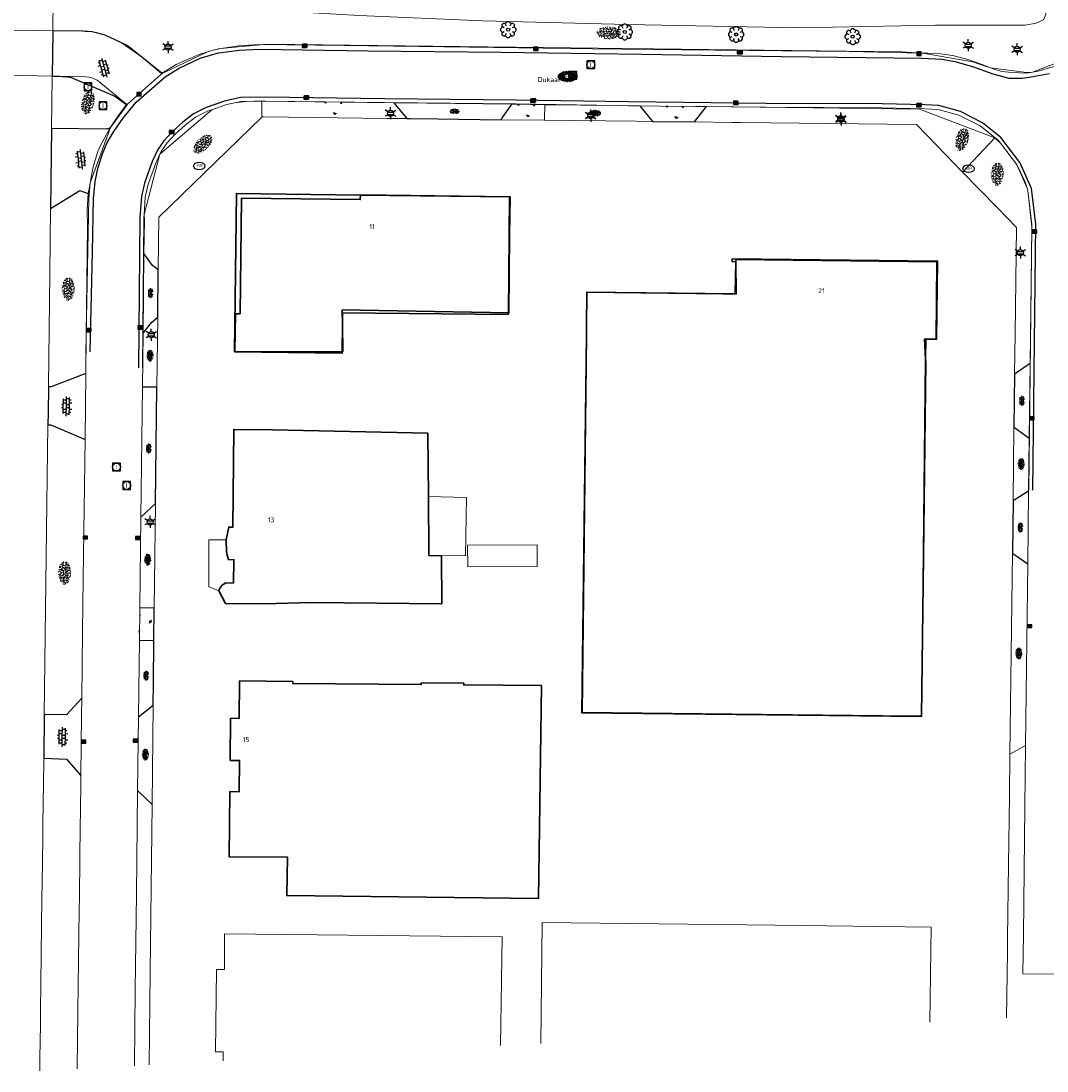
# Model space of a CAD drawing. Header units: metres. Extents: x 181682 to 183922, y 386244 to 387136.
# Tile 3 of 62: x 181913 to 182044, y 386250 to 386384. Entities that reach past the tile are written whole.
import ezdxf
from ezdxf.enums import TextEntityAlignment as Align

# ---------------------------------------------------------------- set-up
doc = ezdxf.new("R2010")
doc.units = ezdxf.units.M
for name, color, linetype, lineweight in [('B-WE-GR-BOOM-S', 251, 'Continuous', 25), ('B-WE-KL-ET_LS_OV_LICHTMAST-S', 251, 'Continuous', 25), ('B-WE-KL-WATER_BRANDLEIDING_PUT-S', 251, 'Continuous', 25), ('B-WE-OG-TOPOGRAFIE_BEBOUWING-G', 251, 'Continuous', 35), ('B-WE-OG-TOPOGRAFIE_BEBOUWING-GV', 251, 'Continuous', 35), ('B-WE-OG-TOPOGRAFIE_BEBOUWING_LUIFEL-GV', 251, 'Continuous', 18), ('B-WE-OG-TOPOGRAFIE_TERREIN_GROEN-GV', 251, 'Continuous', 18), ('B-WE-OG-TOPOGRAFIE_TERREIN_GROEN-SV', 251, 'Continuous', 25), ('B-WE-OG-TOPOGRAFIE_TERREIN_ONBEGROEID-GV', 251, 'Continuous', 18), ('B-WE-OG-TOPOGRAFIE_WATER-GV', 251, 'Continuous', 18), ('B-WE-OG-TOPOGRAFIE_WEG_BERM-GV', 251, 'Continuous', 18), ('B-WE-OG-TOPOGRAFIE_WEG_BERM-SV', 251, 'Continuous', 25), ('B-WE-OG-TOPOGRAFIE_WEG_INRIT-GV', 251, 'Continuous', 25), ('B-WE-OG-TOPOGRAFIE_WEG_INRIT-SV', 251, 'Continuous', 25), ('B-WE-OG-TOPOGRAFIE_WEG_RIJWEG-GV', 251, 'Continuous', 18), ('B-WE-OG-TOPOGRAFIE_WEG_RIJWEG-SV', 251, 'Continuous', 25), ('B-WE-OG-TOPOGRAFIE_WEG_VERHARD-G', 251, 'Continuous', 18), ('B-WE-RI-GWA_RIOOLPUT_INSPECTIEPUT-S', 251, 'Continuous', 25), ('B-WE-RI-HWA_KOLK-S', 251, 'Continuous', 25), ('B-WE-VH-GOOT-G', 251, 'Continuous', 25), ('Label_Nummeraanduidingreeks', 7, 'Continuous', 25), ('Straatnaam', 7, 'Continuous', 25)]:
    doc.layers.add(name, color=color, linetype=linetype, lineweight=lineweight)
doc.styles.add('NLCS-ISO', font='NLCS-ISO.ttf')
doc.styles.add('NLCS-ISO-M250-T18', font='NLCS-ISO.ttf', dxfattribs={"height": 0.45})

# ---------------------------------------------------------------- blocks, each defined once
blk = doc.blocks.new('B-SIE-WEG_LICHTMAST-SO')
at = {"ltscale": 0.1}
for p, q in [((-0.33, 0.19), (-0.67, 0.39)), ((0, 0.39), (0, 0.77)), ((0.33, 0.19), (0.67, 0.39)), ((-0.33, -0.19), (-0.67, -0.39)), ((0, -0.39), (0, -0.77)), ((0.33, -0.19), (0.67, -0.39))]:
    blk.add_line(p, q, dxfattribs=at)
at = {"flags": 128}
for points in [[(-0.35, 0.15), (0.35, 0.15)], [(-0.35, -0.15), (0.35, -0.15)]]:
    blk.add_lwpolyline(points, dxfattribs=at)
at = {"ltscale": 0.1}
blk.add_circle((0, 0), 0.386, dxfattribs=at)
at = {"style": 'NLCS-ISO'}
blk.add_attdef('TYPE', text='', height=0.549, dxfattribs=at).set_placement((0, 0.77), align=Align.BOTTOM_CENTER)
blk = doc.blocks.new('SIE-WEG_STRAATPOT_BRANDKRAAN-SO')
blk.add_ellipse((0, 0), major_axis=(-0.729, 0), ratio=0.685994)
at = {"style": 'NLCS-ISO'}
blk.add_text('BR', height=0.4, dxfattribs=at).set_placement((-0.3, -0.15))
blk = doc.blocks.new('B-SRI-KOLK_COMBINATIE-SO')
for p, q in [((-0.28125, 0), (0.28125, 0.375)), ((0.28125, 0), (-0.28125, 0.375))]:
    blk.add_line(p, q)
at = {"flags": 128}
blk.add_lwpolyline([(-0.28125, 0), (0.28125, 0), (0.28125, 0.375), (-0.28125, 0.375)], close=True, dxfattribs=at)
blk = doc.blocks.new('SRI-PUT_INSPECTIE-SO')
at = {"lineweight": -3, "flags": 128}
blk.add_lwpolyline([(-0.5, -0.49), (0.5, -0.49), (0.5, 0.51), (-0.5, 0.51)], close=True, dxfattribs=at)
at = {"lineweight": -3, "ltscale": 1.5}
blk.add_circle((0, 0.01), 0.5, dxfattribs=at)
at = {"ltscale": 0.1, "style": 'NLCS-ISO'}
blk.add_text('I', height=0.625, dxfattribs=at).set_placement((0, 0.01), align=Align.MIDDLE_CENTER)
blk = doc.blocks.new('SGR-BOOM_01')
at = {"layer": 'B-WE-GR-BOOM-S'}
for points in [[(-0.5, 0.25, 0), (-0.75, 0.38, 0), (-1, 0.12, 0), (-1, -0.12, 0), (-0.75, -0.38, 0), (-0.5, -0.25, 0)], [(-0.33, 0.8, 0), (-0.62, 0.8, 0), (-0.8, 0.62, 0), (-0.8, 0.33, 0)], [(0.25, 0.5, 0), (0.38, 0.75, 0), (0.12, 1, 0), (-0.12, 1, 0), (-0.38, 0.75, 0), (-0.25, 0.5, 0)], [(0.8, 0.33, 0), (0.8, 0.62, 0), (0.62, 0.8, 0), (0.33, 0.8, 0)], [(0.5, -0.25, 0), (0.75, -0.38, 0), (1, -0.12, 0), (1, 0.12, 0), (0.75, 0.38, 0), (0.5, 0.25, 0)], [(-0.8, -0.33, 0), (-0.8, -0.62, 0), (-0.62, -0.8, 0), (-0.33, -0.8, 0)], [(-0.25, -0.5, 0), (-0.38, -0.75, 0), (-0.12, -1, 0), (0.12, -1, 0), (0.38, -0.75, 0), (0.25, -0.5, 0)], [(0.33, -0.8, 0), (0.62, -0.8, 0), (0.8, -0.62, 0), (0.8, -0.33, 0)]]:
    blk.add_polyline3d(points, dxfattribs=at)
blk.add_circle((0, 0), 0.2, dxfattribs=at)
blk.add_circle((0, 0), 0.2, dxfattribs=at)
blk = doc.blocks.new('SVH-BSS_OPENGESTRAAT_KL-SO')
for p, q in [((-1.69, 0.09), (-1.59, 0.09)), ((-1.59, 0.09), (-0.02, 0.09)), ((-1.33, -0.44), (-1.33, 0.09)), ((-1.24, 0.61), (-0.02, 0.61)), ((-1.07, 0.09), (-1.07, 0.61)), ((-0.54, 0.09), (-0.54, 0.61)), ((-0.28, 0.61), (-0.28, 0.89)), ((-0.28, -0.44), (-0.28, 0.09)), ((-0.02, 0.61), (1.24, 0.61)), ((-0.02, 0.09), (1.56, 0.09)), ((0.24, 0.61), (0.24, 0.89)), ((0.24, -0.44), (0.24, 0.09)), ((0.51, 0.09), (0.51, 0.61)), ((1.03, 0.09), (1.03, 0.61)), ((1.29, -0.44), (1.29, 0.09)), ((1.56, 0.09), (1.69, 0.09)), ((-1.48, -0.44), (-0.02, -0.44)), ((-1.07, -0.7), (-1.07, -0.44)), ((-0.54, -0.85), (-0.54, -0.44)), ((-0.02, -0.44), (1.48, -0.44)), ((0.51, -0.86), (0.51, -0.44)), ((1.03, -0.71), (1.03, -0.44))]:
    blk.add_line(p, q)
blk = doc.blocks.new('SGR-GRAS_01-SO')
at = {"ltscale": 0.1}
for p, q in [((-1.96, -0.07), (-1.98, 0)), ((-1.93, 0.19), (-1.93, 0.24)), ((-1.89, 0.24), (-1.92, 0.25)), ((-1.67, 0.02), (-1.6, 0.04)), ((-1.6, 0.24), (-1.65, 0.29)), ((-1.53, 0.32), (-1.6, 0.35)), ((-1.45, 0.64), (-1.52, 0.66)), ((-1.52, 0.19), (-1.44, 0.19)), ((-1.47, 0.58), (-1.48, 0.65)), ((-1.43, 0.48), (-1.35, 0.5)), ((-1.36, 0.21), (-1.43, 0.23)), ((-1.42, 0.13), (-1.36, 0.17)), ((-1.38, 0.11), (-1.32, 0.16)), ((-1.37, 0.01), (-1.38, 0.08)), ((-1.33, 0.11), (-1.33, 0.19)), ((-1.3, 0.76), (-1.32, 0.77)), ((-1.28, 0.68), (-1.28, 0.76)), ((-1.17, 0.39), (-1.23, 0.43)), ((-1.17, 0.24), (-1.22, 0.29)), ((-1.15, 0.65), (-1.21, 0.7)), ((-1.11, 0.17), (-1.04, 0.19)), ((-1.03, 0.03), (-1.1, 0.07)), ((-0.94, 0.84), (-1, 0.88)), ((-0.97, 0.51), (-0.92, 0.57)), ((-0.89, 0.5), (-0.97, 0.52)), ((-0.94, 0.19), (-0.87, 0.19)), ((-0.92, 0.42), (-0.86, 0.46)), ((-0.89, 0.81), (-0.82, 0.81)), ((-0.87, 0.66), (-0.89, 0.73)), ((-0.8, 0.06), (-0.88, 0.08)), ((-0.87, 0.62), (-0.8, 0.64)), ((-0.8, 0.47), (-0.87, 0.51)), ((-0.75, 0.24), (-0.8, 0.29)), ((-0.77, 0.09), (-0.79, 0.16)), ((-0.73, 0.65), (-0.78, 0.7)), ((-0.74, 0.03), (-0.73, 0.11)), ((-0.67, 0.11), (-0.73, 0.14)), ((-0.69, 0.61), (-0.68, 0.68)), ((-0.58, 0.92), (-0.64, 0.96)), ((-0.56, 0.92), (-0.51, 0.97)), ((-0.56, 0.32), (-0.48, 0.34)), ((-0.44, 0.55), (-0.51, 0.59)), ((-0.43, 0.78), (-0.5, 0.8)), ((-0.42, 0.71), (-0.36, 0.74)), ((-0.34, 0.35), (-0.41, 0.37)), ((-0.32, 0.24), (-0.38, 0.29)), ((-0.31, 0.19), (-0.37, 0.22)), ((-0.37, 0.19), (-0.29, 0.19)), ((-0.31, 0.65), (-0.36, 0.7)), ((-0.32, 0.81), (-0.24, 0.81)), ((-0.32, 0.77), (-0.24, 0.79)), ((-0.28, 0.73), (-0.29, 0.81)), ((-0.21, 1), (-0.27, 1.03)), ((-0.24, 0.02), (-0.17, 0.04)), ((-0.18, 0.17), (-0.19, 0.24)), ((-0.08, 0.63), (-0.14, 0.67)), ((-0.14, -0.04), (-0.14, 0.03)), ((-0.09, 0.53), (-0.09, 0.6)), ((-0.08, 0.16), (-0.03, 0.21)), ((-0.07, 0.19), (0, 0.23)), ((0.06, 0.27), (-0.01, 0.3)), ((0, 0.47), (0.07, 0.49)), ((0.1, 0.24), (0.05, 0.29)), ((0.13, 0.64), (0.06, 0.66)), ((0.07, 0.99), (0.14, 1.03)), ((0.12, 0.65), (0.07, 0.7)), ((0.22, 0.2), (0.15, 0.22)), ((0.21, 0.19), (0.28, 0.19)), ((0.29, 0.71), (0.22, 0.75)), ((0.24, 0.92), (0.31, 0.94)), ((0.26, 0.81), (0.33, 0.81)), ((0.32, 0.81), (0.3, 0.89)), ((0.31, 0.17), (0.39, 0.19)), ((0.32, 0.57), (0.38, 0.62)), ((0.42, 0.34), (0.36, 0.38)), ((0.42, 0.25), (0.4, 0.32)), ((0.43, 0.48), (0.49, 0.51)), ((0.53, 0.24), (0.47, 0.29)), ((0.54, 0.65), (0.49, 0.7)), ((0.56, -0.02), (0.49, 0.02)), ((0.5, 0.45), (0.51, 0.53)), ((0.59, 0.93), (0.52, 0.94)), ((0.55, 0.62), (0.63, 0.64)), ((0.65, 0.79), (0.58, 0.83)), ((0.68, 0.49), (0.61, 0.51)), ((0.77, 0.05), (0.7, 0.07)), ((0.78, 0.42), (0.72, 0.46)), ((0.78, 0.19), (0.86, 0.19)), ((0.83, 0.81), (0.91, 0.81)), ((0.92, 0.06), (0.85, 0.09)), ((0.87, 0.31), (0.94, 0.33)), ((0.95, 0.24), (0.9, 0.29)), ((0.91, 0.89), (0.91, 0.92)), ((0.97, 0.65), (0.91, 0.7)), ((0.93, 0.76), (0.99, 0.8)), ((1.01, 0.87), (0.95, 0.91)), ((1.01, 0.33), (1, 0.4)), ((1.15, 0.78), (1.08, 0.8)), ((1.15, 0.5), (1.08, 0.54)), ((1.1, 0.38), (1.1, 0.45)), ((1.11, 0.77), (1.18, 0.79)), ((1.24, 0.34), (1.17, 0.36)), ((1.18, 0.01), (1.26, 0.03)), ((1.21, 0.21), (1.26, 0.26)), ((1.28, 0.14), (1.22, 0.17)), ((1.28, 0.25), (1.35, 0.29)), ((1.37, 0.24), (1.32, 0.29)), ((1.39, 0.65), (1.34, 0.7)), ((1.36, 0.19), (1.43, 0.19)), ((1.42, 0.46), (1.5, 0.48)), ((1.51, 0.58), (1.44, 0.62)), ((1.64, 0.21), (1.58, 0.25)), ((1.61, 0.41), (1.59, 0.48)), ((1.69, 0.3), (1.7, 0.37)), ((1.79, 0.19), (1.72, 0.21)), ((1.74, 0.16), (1.81, 0.18)), ((1.8, 0.24), (1.75, 0.29)), ((1.93, 0.19), (1.95, 0.19)), ((-1.92, -0.16), (-1.85, -0.12)), ((-1.82, -0.08), (-1.9, -0.06)), ((-1.76, -0.13), (-1.82, -0.09)), ((-1.78, -0.3), (-1.73, -0.25)), ((-1.62, -0.5), (-1.69, -0.46)), ((-1.63, -0.57), (-1.68, -0.52)), ((-1.61, -0.17), (-1.67, -0.11)), ((-1.57, -0.44), (-1.49, -0.44)), ((-1.54, -0.66), (-1.5, -0.64)), ((-1.4, -0.05), (-1.46, -0.01)), ((-1.38, -0.46), (-1.38, -0.39)), ((-1.35, -0.28), (-1.28, -0.26)), ((-1.27, -0.23), (-1.34, -0.21)), ((-1.26, -0.42), (-1.33, -0.38)), ((-1.27, -0.56), (-1.28, -0.48)), ((-1.21, -0.57), (-1.26, -0.52)), ((-1.18, -0.67), (-1.25, -0.65)), ((-1.19, -0.17), (-1.24, -0.11)), ((-1.13, -0.78), (-1.19, -0.75)), ((-1.06, -0.39), (-1, -0.35)), ((-1.04, -0.58), (-0.97, -0.57)), ((-0.99, -0.44), (-0.92, -0.44)), ((-0.9, -0.34), (-0.96, -0.3)), ((-0.9, -0.65), (-0.84, -0.6)), ((-0.84, -0.94), (-0.85, -0.93)), ((-0.78, -0.57), (-0.84, -0.52)), ((-0.76, -0.7), (-0.83, -0.67)), ((-0.76, -0.17), (-0.82, -0.11)), ((-0.8, -0.13), (-0.73, -0.11)), ((-0.71, -0.38), (-0.79, -0.36)), ((-0.79, -0.54), (-0.78, -0.46)), ((-0.72, -0.89), (-0.65, -0.87)), ((-0.71, -0.9), (-0.64, -0.86)), ((-0.62, -0.82), (-0.7, -0.8)), ((-0.67, -0.48), (-0.69, -0.4)), ((-0.53, -0.26), (-0.6, -0.22)), ((-0.58, -0.99), (-0.59, -0.97)), ((-0.57, -0.1), (-0.5, -0.06)), ((-0.49, -0.25), (-0.44, -0.19)), ((-0.48, -0.44), (-0.41, -0.42)), ((-0.4, -0.63), (-0.46, -0.59)), ((-0.38, -0.98), (-0.43, -0.93)), ((-0.42, -0.44), (-0.34, -0.44)), ((-0.36, -0.57), (-0.41, -0.52)), ((-0.34, -0.17), (-0.39, -0.11)), ((-0.26, -0.99), (-0.33, -0.95)), ((-0.25, -0.09), (-0.32, -0.07)), ((-0.17, -0.18), (-0.24, -0.14)), ((-0.16, -0.53), (-0.23, -0.51)), ((-0.21, -0.61), (-0.15, -0.58)), ((-0.19, -0.62), (-0.19, -0.54)), ((-0.17, -0.74), (-0.1, -0.72)), ((-0.07, -0.97), (-0.14, -0.95)), ((-0.04, -0.55), (-0.1, -0.51)), ((-0.08, -0.4), (-0.09, -0.32)), ((-0.01, -1.01), (0.04, -0.95)), ((0.05, -0.98), (0, -0.93)), ((0.07, -0.57), (0.01, -0.52)), ((0.02, -0.96), (0.01, -0.89)), ((0.08, -0.17), (0.03, -0.11)), ((0.1, -0.91), (0.03, -0.88)), ((0.07, -0.29), (0.14, -0.27)), ((0.19, -0.1), (0.13, -0.06)), ((0.16, -0.44), (0.23, -0.44)), ((0.17, -1.04), (0.22, -1.02)), ((0.31, -0.24), (0.24, -0.22)), ((0.33, -0.47), (0.26, -0.43)), ((0.29, -0.33), (0.35, -0.29)), ((0.4, -0.68), (0.32, -0.66)), ((0.39, -0.6), (0.45, -0.55)), ((0.39, -0.59), (0.46, -0.57)), ((0.4, -0.69), (0.41, -0.62)), ((0.46, -0.83), (0.4, -0.8)), ((0.47, -0.98), (0.42, -0.93)), ((0.49, -0.57), (0.44, -0.52)), ((0.45, -0.12), (0.46, -0.05)), ((0.51, -0.17), (0.45, -0.11)), ((0.52, -0.32), (0.5, -0.24)), ((0.62, -0.88), (0.6, -0.81)), ((0.63, -0.14), (0.7, -0.12)), ((0.69, -0.39), (0.62, -0.35)), ((0.64, -0.84), (0.71, -0.81)), ((0.7, -0.89), (0.77, -0.88)), ((0.73, -0.44), (0.81, -0.44)), ((0.82, -0.76), (0.76, -0.72)), ((0.78, -0.04), (0.85, 0)), ((0.86, -0.39), (0.79, -0.37)), ((0.8, -0.19), (0.85, -0.14)), ((0.86, -0.94), (0.84, -0.93)), ((0.91, -0.57), (0.86, -0.52)), ((0.93, -0.17), (0.88, -0.11)), ((0.95, -0.83), (0.88, -0.81)), ((0.94, -0.44), (1.01, -0.42)), ((1.05, -0.31), (0.99, -0.27)), ((1, -0.77), (1, -0.7)), ((1.05, -0.2), (1.05, -0.12)), ((1.11, -0.24), (1.1, -0.16)), ((1.19, -0.68), (1.12, -0.64)), ((1.14, -0.56), (1.21, -0.52)), ((1.21, -0.8), (1.2, -0.73)), ((1.33, -0.1), (1.26, -0.08)), ((1.26, -0.75), (1.33, -0.73)), ((1.34, -0.57), (1.29, -0.52)), ((1.36, -0.17), (1.3, -0.11)), ((1.31, -0.44), (1.38, -0.44)), ((1.42, -0.23), (1.35, -0.19)), ((1.42, -0.54), (1.35, -0.52)), ((1.55, -0.6), (1.49, -0.56)), ((1.5, -0.29), (1.57, -0.27)), ((1.64, -0.27), (1.65, -0.2)), ((1.64, -0.27), (1.7, -0.23)), ((1.68, -0.55), (1.74, -0.5)), ((1.71, -0.16), (1.69, -0.09)), ((1.78, -0.15), (1.71, -0.11)), ((1.71, -0.52), (1.71, -0.52)), ((1.78, -0.17), (1.73, -0.11)), ((1.88, -0.25), (1.81, -0.23))]:
    blk.add_line(p, q, dxfattribs=at)
at = {"ltscale": 0.1, "style": 'NLCS-ISO'}
blk.add_attdef('TYPE', text='', height=0.5, dxfattribs=at).set_placement((3.47, -0.02), align=Align.MIDDLE_CENTER)
blk = doc.blocks.new('SVH-HALFVERHARDING_01-SO')
at = {"ltscale": 0.1}
for p, q in [((-2.49, 2.67), (-2.65, 2.56)), ((-2.64, 2.56), (-2.04, 2.36)), ((-2.05, 2.36), (-2.31, 2.71)), ((2.92, 2.55), (2.85, 2.36)), ((2.85, 2.36), (3.35, 2.36)), ((3.35, 2.36), (3.27, 2.43)), ((0.45, -0.84), (1.45, -1.24)), ((1.05, -1.54), (0.45, -0.84)), ((1.45, -1.24), (1.05, -1.54))]:
    blk.add_line(p, q, dxfattribs=at)
at = {"style": 'NLCS-ISO', "flags": 1}
blk.add_attdef('FUNCTIE', text='', height=1.8, dxfattribs=at).set_placement((0.12, -3.58), align=Align.MIDDLE_CENTER)
blk = doc.blocks.new('SVH-GESLOTEN-SO')
at = {"linetype": 'Continuous', "lineweight": 0}
for p, q in [((-1.68, -0.04), (-0.19, 0.87)), ((-1.66, 0.12), (0.02, -0.91)), ((-1.63, -0.24), (0.18, 0.87)), ((-1.62, 0.22), (-0.67, 0.81)), ((-1.58, 0.3), (0.36, -0.89)), ((-1.52, -0.4), (-0.45, 0.26)), ((-1.45, 0.44), (-0.45, -0.17)), ((-1.37, -0.53), (-0.45, 0.03)), ((-1.28, 0.57), (-0.45, 0.06)), ((-1.08, 0.67), (-0.45, 0.29)), ((-0.84, 0.76), (-0.1, 0.3)), ((-0.58, 0.82), (0.27, 0.3)), ((-0.44, -0.88), (1.54, 0.34)), ((-0.37, 0.3), (0.5, 0.84)), ((-0.28, 0.87), (1.6, -0.28)), ((-0.12, -0.9), (1.64, 0.17)), ((0, 0.3), (0.77, 0.78)), ((0.08, 0.88), (1.67, -0.1)), ((0.37, 0.3), (1.01, 0.69)), ((0.37, 0.08), (1.22, 0.6)), ((0.37, -0.15), (1.4, 0.48)), ((0.37, 0.24), (1.48, -0.43)), ((0.37, 0.02), (1.32, -0.57)), ((0.52, 0.83), (1.65, 0.14)), ((-1.67, -0.1), (-0.39, -0.88)), ((-1.45, -0.46), (-1.04, -0.72)), ((-1.18, -0.65), (-0.45, -0.2)), ((-0.97, -0.74), (-0.24, -0.3)), ((-0.72, -0.82), (0.13, -0.3)), ((-0.23, -0.3), (0.65, -0.84)), ((0.14, -0.3), (0.91, -0.77)), ((0.27, -0.9), (1.68, -0.04)), ((0.37, -0.21), (1.13, -0.68)), ((0.8, -0.8), (1.57, -0.33))]:
    blk.add_line(p, q, dxfattribs=at)
at = {"linetype": 'Continuous', "lineweight": 0, "style": 'NLCS-ISO'}
blk.add_text('R', height=0.54, dxfattribs=at).set_placement((0, 0), align=Align.MIDDLE_CENTER)

msp = doc.modelspace()

# ---------------------------------------------------------------- linework, layer by layer
at = {"layer": 'B-WE-OG-TOPOGRAFIE_BEBOUWING-G'}
for points in [[(181953.846, 386345.471, 30.46), (181953.829, 386341.933, 30.481), (181953.828, 386341.745, 30.482), (181940.017, 386341.908, 30.5), (181940.247, 386362.216, 30.509), (181956.161, 386362.02, 30.49), (181975.315, 386361.785, 30.467), (181975.157, 386346.909, 30.497), (181975.155, 386346.699, 30.497), (181953.853, 386346.907, 30.452), (181953.846, 386345.471, 30.46)], [(182004.204, 386349.329, 33.018), (182002.695, 386349.326, 29.98), (181985.245, 386349.547, 30.171), (181985.24, 386349.547, 30.171), (181985.187, 386345.078, 30.176), (181985.174, 386344.039, 30.177), (181984.594, 386295.545, 30.231), (182028.193, 386295.068, 30.168), (182028.194, 386295.122, 30.168), (182028.399, 386312.129, 30.158), (182028.744, 386340.612, 30.141), (182028.725, 386340.941, 30.482), (182028.58, 386343.509, 33.139), (182028.754, 386343.508, 33.14), (182030.09, 386343.502, 33.145), (182030.09, 386343.54, 33.144), (182030.179, 386353.447, 32.927), (182004.365, 386353.74, 33.01), (182004.36, 386353.429, 33.022), (182004.288, 386349.329, 33.187), (182004.204, 386349.329, 33.018)]]:
    msp.add_polyline3d(points, dxfattribs=at)
at = {"layer": 'B-WE-OG-TOPOGRAFIE_BEBOUWING-GV'}
msp.add_line((181966.579, 386315.708), (181964.933, 386315.761), dxfattribs=at)
for points in [[(181975.201, 386346.908, 0), (181975.31, 386356.817, 0), (181975.371, 386361.817, 0), (181956.161, 386362.051, 0), (181956.161, 386362.02, 0), (181956.154, 386361.44, 0), (181940.888, 386361.626, 0), (181940.707, 386346.79, 0), (181940.112, 386346.797, 0), (181940.053, 386341.96, 0), (181945.053, 386341.899, 0), (181953.829, 386341.933, 0), (181953.889, 386341.933, 0), (181953.846, 386345.471, 0), (181953.824, 386347.287, 0), (181975.157, 386346.909, 0), (181975.201, 386346.908, 0)], [(182004.359, 386353.465, 0), (182004.36, 386353.429, 0), (182004.423, 386349.326, 0), (182004.204, 386349.329, 0), (181985.245, 386349.575, 0), (181985.245, 386349.547, 0), (181985.187, 386345.078, 0), (181985.18, 386344.575, 0), (181985.174, 386344.039, 0), (181984.642, 386295.609, 0), (182023.207, 386295.179, 0), (182028.194, 386295.122, 0), (182028.207, 386295.122, 0), (182028.399, 386312.129, 0), (182028.725, 386340.941, 0), (182028.754, 386343.508, 0), (182028.755, 386343.56, 0), (182030.09, 386343.54, 0), (182030.145, 386343.539, 0), (182030.267, 386353.542, 0), (182003.892, 386353.82, 0), (182003.886, 386353.5, 0), (182004.359, 386353.465, 0)], [(181964.933, 386315.761, 0), (181964.935, 386316.092, 0), (181964.887, 386323.313, 0), (181964.833, 386331.455, 0), (181944.895, 386331.893, 0), (181939.896, 386331.938, 0), (181939.784, 386319.371, 0), (181939.26, 386319.401, 0), (181938.918, 386317.757, 0), (181938.983, 386316.228, 0), (181938.987, 386316.204, 0), (181939.069, 386315.794, 0), (181939.073, 386315.777, 0), (181939.231, 386315.219, 0)], [(181938.881, 386312.26, 0), (181938.402, 386311.942, 0), (181938.398, 386311.938, 0), (181938.188, 386311.668, 0), (181938.184, 386311.66, 0), (181938.086, 386311.462, 0), (181938.081, 386311.452, 0), (181938.006, 386311.193, 0), (181938.837, 386309.603, 0), (181943.837, 386309.556, 0), (181949.897, 386309.731, 0), (181966.597, 386309.524, 0), (181966.579, 386315.708, 0)], [(181939.231, 386315.219, 0), (181939.93, 386315.198, 0), (181939.872, 386312.199, 0), (181938.881, 386312.26, 0)], [(181979.411, 386299.044, 0), (181969.427, 386299.135, 0), (181969.429, 386299.345, 0), (181963.984, 386299.392, 0), (181963.983, 386299.182, 0), (181947.5, 386299.322, 0), (181947.502, 386299.565, 0), (181940.66, 386299.655, 0), (181940.616, 386294.839, 0), (181939.504, 386294.843, 0), (181939.461, 386289.442, 0), (181940.621, 386289.433, 0), (181940.589, 386285.415, 0), (181939.416, 386285.446, 0), (181939.332, 386277.079, 0), (181946.801, 386277.025, 0), (181946.702, 386272.077, 0), (181979.017, 386271.688, 0), (181979.411, 386299.044, 0)]]:
    msp.add_polyline3d(points, dxfattribs=at)
at = {"layer": 'B-WE-OG-TOPOGRAFIE_BEBOUWING_LUIFEL-GV'}
for points in [[(181966.579, 386315.708, 0), (181969.646, 386315.728, 0), (181969.787, 386323.181, 0), (181964.888, 386323.313, 0), (181964.887, 386323.313, 0), (181964.885, 386323.313, 0), (181964.933, 386315.83, 0), (181964.933, 386315.761, 0)], [(181939.231, 386315.219, 0), (181939.073, 386315.777, 0), (181939.071, 386315.784, 0), (181939.069, 386315.794, 0), (181938.987, 386316.204, 0), (181938.985, 386316.216, 0), (181938.983, 386316.228, 0), (181938.929, 386316.653, 0), (181938.9, 386317.239, 0), (181938.913, 386317.679, 0), (181938.921, 386317.757, 0), (181938.92, 386317.757, 0), (181938.918, 386317.757, 0), (181936.701, 386317.753, 0), (181936.722, 386311.723, 0), (181936.74, 386311.716, 0), (181937.993, 386311.199, 0), (181938.006, 386311.193, 0), (181938.009, 386311.192, 0), (181938.009, 386311.194, 0), (181938.01, 386311.201, 0), (181938.015, 386311.234, 0), (181938.081, 386311.452, 0), (181938.083, 386311.457, 0), (181938.086, 386311.462, 0), (181938.184, 386311.66, 0), (181938.186, 386311.665, 0), (181938.188, 386311.668, 0), (181938.398, 386311.938, 0), (181938.4, 386311.94, 0), (181938.402, 386311.942, 0), (181938.673, 386312.155, 0), (181938.881, 386312.26, 0)], [(181978.858, 386314.347, 0), (181978.845, 386317.124, 0), (181969.932, 386317.08, 0), (181969.946, 386314.304, 0), (181978.858, 386314.347, 0)]]:
    msp.add_polyline3d(points, dxfattribs=at)
at = {"layer": 'B-WE-OG-TOPOGRAFIE_TERREIN_GROEN-GV'}
for p, q in [((181916.68, 386383.125), (181916.735, 386387.561, 23.995)), ((182033.478, 386364.974), (182037.619, 386369.36)), ((181930.138, 386346.35), (181930.034, 386337.355)), ((181915.579, 386295.335), (181916.045, 386332.534)), ((182039.951, 386322.868), (182040.067, 386332.199)), ((181929.862, 386322.416), (181929.706, 386308.982)), ((182039.546, 386290.25), (182039.866, 386315.996)), ((181929.562, 386296.541), (181929.415, 386283.787)), ((182039.546, 386290.25), (182041.567, 386291.367)), ((181927.568, 386285.593), (181929.415, 386283.787))]:
    msp.add_line(p, q, dxfattribs=at)
for points in [[(181916.523, 386370.584, 0), (181916.605, 386377.195, 0), (181916.607, 386377.286, 0)], [(181943.506, 386372.061, 0), (181943.448, 386372.004, 0), (181930.287, 386359.191, 0), (181930.209, 386352.426, 0)], [(181993.661, 386371.472, 0), (181991.564, 386371.497, 0), (181979.813, 386371.635, 0)], [(182033.478, 386364.974, 0), (182030.169, 386368.371, 0), (182027.535, 386371.074, 0), (182004.947, 386371.339, 0), (182003.903, 386371.352, 0), (181999.056, 386371.409, 0)], [(182040.158, 386339.044, 0), (182040.244, 386344.204, 0), (182040.217, 386344.204, 0), (182040.387, 386357.883, 0), (182037.917, 386360.418, 0), (182033.478, 386364.974, 0)], [(181916.107, 386337.416, 0), (181916.108, 386337.495, 0), (181916.29, 386352.015, 0), (181916.394, 386360.313, 0)]]:
    msp.add_polyline3d(points, dxfattribs=at)
at = {"layer": 'B-WE-OG-TOPOGRAFIE_TERREIN_ONBEGROEID-GV'}
for points in [[(181915.005, 386249.561, 0), (181915.026, 386251.259, 0), (181915.079, 386255.487, 0), (181915.1, 386257.185, 0), (181915.284, 386271.794, 0), (181915.308, 386273.741, 0), (181915.38, 386279.446, 0), (181915.402, 386281.177, 0), (181915.503, 386289.27, 0), (181915.506, 386289.519, 0), (181915.507, 386289.609, 0), (181915.509, 386289.733, 0)], [(182039.124, 386256.391, 0), (182039.229, 386264.801, 0), (182039.252, 386266.677, 0), (182039.37, 386276.096, 0), (182039.479, 386284.898, 0), (182039.546, 386290.25, 0)], [(181929.415, 386283.787, 0), (181929.166, 386262.231, 0), (181929.028, 386250.333, 0)], [(181979.33, 386253.101, 0), (181979.488, 386268.633, 0), (182009.349, 386268.267, 0), (182029.431, 386268.021, 0), (182029.28, 386255.849, 0)], [(181938.542, 386250.856, 0), (181938.556, 386252.031, 0), (181937.569, 386252.039, 0), (181937.687, 386262.597, 0), (181938.7, 386262.598, 0), (181938.721, 386267.167, 0), (181974.353, 386266.774, 0), (181974.169, 386252.817, 0)]]:
    msp.add_polyline3d(points, dxfattribs=at)
at = {"layer": 'B-WE-OG-TOPOGRAFIE_WATER-GV'}
msp.add_polyline3d([(181916.741, 386388.062, 23.996), (181921.047, 386387.663, 23.996), (181933.951, 386386.687, 24.041), (181944.094, 386385.749, 24.062), (181956.013, 386385.092, 24.038), (181971.872, 386384.395, 24.002), (181990.509, 386383.907, 24.002), (182012.355, 386383.5, 23.999), (182029.988, 386383.85, 24.054), (182036.34, 386383.843, 24.174), (182041.506, 386383.844, 24.315), (182042.914, 386384.109, 24.399), (182043.848, 386384.524, 24.274), (182044.153, 386385.245, 24.365), (182044.081, 386385.726, 24.389)], dxfattribs=at)
at = {"layer": 'B-WE-OG-TOPOGRAFIE_WEG_BERM-GV'}
for p, q in [((181943.509, 386374.078), (181943.506, 386372.061)), ((181974.23, 386371.7), (181979.813, 386371.635))]:
    msp.add_line(p, q, dxfattribs=at)
for points in [[(181979.813, 386371.635, 0), (181979.815, 386371.744, 0), (181979.85, 386373.632, 0)], [(181943.506, 386372.061, 0), (181943.755, 386372.058, 0), (181959.618, 386371.872, 0), (181962.146, 386371.842, 0)]]:
    msp.add_polyline3d(points, dxfattribs=at)
at = {"layer": 'B-WE-OG-TOPOGRAFIE_WEG_INRIT-GV'}
for p, q in [((181999.056, 386371.409), (182000.614, 386373.378)), ((181916.523, 386370.584), (181916.394, 386360.313)), ((181993.661, 386371.472), (181999.056, 386371.409)), ((181930.138, 386346.35), (181930.209, 386352.426)), ((182042.148, 386340.422), (182040.158, 386339.044)), ((181930.034, 386337.355), (181928.178, 386337.372)), ((181929.862, 386322.416), (181930.034, 386337.355)), ((181927.981, 386320.67), (181929.862, 386322.416)), ((182039.951, 386322.868), (182039.866, 386315.996)), ((181929.706, 386308.982), (181927.844, 386309.008)), ((181929.658, 386304.79), (181929.706, 386308.982)), ((181929.658, 386304.79), (181927.795, 386304.832)), ((181927.679, 386295.038), (181929.562, 386296.541)), ((181915.579, 386295.335), (181915.509, 386289.733))]:
    msp.add_line(p, q, dxfattribs=at)
for points in [[(181916.68, 386383.125, 0), (181916.68, 386383.107, 0), (181916.678, 386382.98, 0), (181916.607, 386377.307, 0), (181916.607, 386377.286, 0)], [(181930.722, 386377.618, 0), (181930.667, 386377.662, 0), (181928.301, 386379.57, 0), (181927.704, 386380.052, 0), (181927.228, 386380.436, 0), (181926.623, 386380.924, 0), (181926.044, 386381.316, 0), (181923.4, 386382.554, 0), (181921.708, 386382.965, 0), (181921.143, 386383.044, 0), (181920.844, 386383.049, 0), (181920.55, 386383.055, 0), (181916.68, 386383.125, 0)], [(181916.607, 386377.286, 0), (181917.196, 386377.295, 0), (181917.477, 386377.289, 0), (181918.961, 386377.154, 0), (181924.647, 386374.725, 0), (181926.126, 386373.669, 0), (181926.21, 386373.609, 0)], [(181960.467, 386373.87, 0), (181962.146, 386371.842, 0)], [(181974.23, 386371.7, 0), (181974.303, 386371.858, 0), (181975.625, 386373.684, 0)], [(181992.049, 386373.483, 0), (181992.052, 386373.479, 0), (181993.661, 386371.472, 0)], [(181962.146, 386371.842, 0), (181962.557, 386371.837, 0), (181966.09, 386371.796, 0), (181974.23, 386371.7, 0)], [(181924.089, 386370.69, 0), (181924.047, 386370.67, 0), (181923.841, 386370.574, 0), (181923.576, 386370.505, 0), (181916.523, 386370.584, 0)], [(181916.394, 386360.313, 0), (181920.144, 386362.631, 0), (181921.233, 386362.219, 0)], [(181930.209, 386352.426, 0), (181929.477, 386352.97, 0), (181928.38, 386354.544, 0)], [(181928.26, 386344.286, 0), (181929.327, 386345.686, 0), (181930.138, 386346.35, 0)], [(181920.914, 386339.12, 0), (181916.463, 386337.418, 0), (181916.107, 386337.416, 0)], [(182040.158, 386339.044, 0), (182040.153, 386339.043, 0), (182040.067, 386332.199, 0)], [(181916.107, 386337.416, 0), (181916.065, 386334.068, 0), (181916.045, 386332.534, 0)], [(181916.045, 386332.534, 0), (181916.055, 386332.534, 0), (181916.401, 386332.53, 0), (181920.809, 386330.636, 0)], [(182040.067, 386332.199, 0), (182040.127, 386332.196, 0), (182042.035, 386330.833, 0)], [(182041.954, 386323.992, 0), (182040.115, 386322.864, 0), (182039.951, 386322.868, 0)], [(182039.866, 386315.996, 0), (182039.943, 386315.999, 0), (182041.843, 386314.661, 0)], [(181929.562, 386296.541, 0), (181929.595, 386299.354, 0), (181929.658, 386304.79, 0)], [(181920.399, 386297.448, 0), (181918.451, 386295.271, 0), (181915.707, 386295.333, 0), (181915.579, 386295.335, 0)], [(181915.509, 386289.733, 0), (181915.512, 386289.733, 0), (181918.446, 386289.607, 0), (181920.276, 386287.498, 0)]]:
    msp.add_polyline3d(points, dxfattribs=at)
at = {"layer": 'B-WE-OG-TOPOGRAFIE_WEG_RIJWEG-GV'}
for p, q in [((181943.509, 386374.078), (181960.467, 386373.87)), ((181928.26, 386344.286), (181928.38, 386354.544)), ((181928.178, 386337.372), (181928.26, 386344.286)), ((182042.035, 386330.833), (182042.148, 386340.422)), ((181920.914, 386339.12), (181920.809, 386330.636)), ((181927.981, 386320.67), (181928.178, 386337.372)), ((182042.035, 386330.833), (182041.954, 386323.992)), ((182041.843, 386314.661), (182041.954, 386323.992)), ((181927.844, 386309.008), (181927.981, 386320.67)), ((182041.843, 386314.661), (182041.567, 386291.367)), ((181927.795, 386304.832), (181927.844, 386309.008)), ((181927.568, 386285.593), (181927.679, 386295.038))]:
    msp.add_line(p, q, dxfattribs=at)
for points in [[(182169.151, 386383.017, 0), (182167.223, 386383.734, 0), (182165.848, 386384.129, 0), (182164.306, 386384.464, 0), (182161.846, 386384.774, 0), (182161.497, 386384.796, 0), (182064.469, 386385.693, 0), (182063.533, 386385.65, 0), (182061.934, 386385.491, 0), (182052.181, 386381.919, 0), (182050.692, 386380.965, 0), (182042.468, 386377.802, 0), (182041.724, 386377.764, 0)], [(182041.724, 386377.764, 0), (182037.073, 386378.359, 0), (182036.495, 386378.538, 0), (182034.769, 386379.151, 0), (182028.378, 386380.238, 0), (182028.197, 386380.249, 0), (182025.665, 386380.4, 0), (181944.179, 386381.395, 0), (181938.258, 386380.864, 0), (181937.254, 386380.613, 0), (181936.527, 386380.399, 0), (181930.722, 386377.618, 0)], [(181930.722, 386377.618, 0), (181930.498, 386377.465, 0), (181926.269, 386373.677, 0), (181926.21, 386373.609, 0)], [(181926.21, 386373.609, 0), (181924.089, 386370.69, 0)], [(181928.38, 386354.544, 0), (181928.43, 386358.747, 0), (181928.387, 386359.514, 0), (181930.434, 386367.273, 0), (181937.07, 386372.99, 0), (181938.756, 386373.574, 0), (181938.978, 386373.634, 0), (181940.058, 386373.87, 0), (181941.508, 386374.051, 0), (181942.532, 386374.089, 0), (181942.758, 386374.087, 0), (181943.267, 386374.081, 0), (181943.509, 386374.078, 0)], [(181960.467, 386373.87, 0), (181961.002, 386373.863, 0), (181975.625, 386373.684, 0)], [(181975.625, 386373.684, 0), (181976.106, 386373.678, 0), (181979.85, 386373.632, 0)], [(181979.85, 386373.632, 0), (181989.027, 386373.52, 0), (181992.049, 386373.483, 0)], [(181992.049, 386373.483, 0), (181994.636, 386373.451, 0), (182000.614, 386373.378, 0)], [(182000.614, 386373.378, 0), (182027.956, 386373.043, 0), (182037.619, 386369.36, 0)], [(181924.089, 386370.69, 0), (181921.492, 386363.578, 0), (181921.384, 386363.056, 0), (181921.233, 386362.219, 0)], [(182037.619, 386369.36, 0), (182038.321, 386368.684, 0), (182040.378, 386365.996, 0), (182040.42, 386365.924, 0), (182040.598, 386365.611, 0)], [(182040.598, 386365.611, 0), (182041.489, 386363.666, 0), (182041.744, 386362.915, 0), (182041.837, 386362.602, 0), (182042.369, 386357.949, 0), (182042.353, 386357.684, 0), (182042.148, 386340.422, 0)], [(181921.233, 386362.219, 0), (181921.095, 386360.079, 0), (181921.147, 386357.936, 0), (181920.975, 386344.015, 0), (181920.914, 386339.12, 0)], [(181920.809, 386330.636, 0), (181920.589, 386312.837, 0), (181920.504, 386305.939, 0), (181920.399, 386297.448, 0)], [(181927.795, 386304.832, 0), (181927.72, 386298.479, 0), (181927.679, 386295.038, 0)], [(181920.399, 386297.448, 0), (181920.371, 386295.228, 0), (181920.276, 386287.498, 0)], [(182041.567, 386291.367, 0), (182041.473, 386283.48, 0), (182041.279, 386267.084, 0), (182041.219, 386262.048, 0), (182048.399, 386261.997, 0)], [(181920.276, 386287.498, 0), (181920.273, 386287.276, 0), (181920.213, 386282.424, 0), (181920.201, 386281.454, 0), (181920.198, 386281.242, 0), (181920.086, 386272.09, 0), (181920.083, 386271.864, 0), (181920.063, 386270.25, 0), (181919.902, 386257.24, 0), (181919.81, 386249.825, 0)], [(181927.152, 386250.229, 0), (181927.267, 386259.986, 0), (181927.411, 386272.27, 0), (181927.568, 386285.593, 0)]]:
    msp.add_polyline3d(points, dxfattribs=at)
at = {"layer": 'B-WE-OG-TOPOGRAFIE_WEG_VERHARD-G'}
for points in [[(181892.096, 386383.339, 24.295), (181914.102, 386383.142, 24.22), (181916.68, 386383.107, 24.196), (181920.55, 386383.055, 24.16), (181920.828, 386383.051, 24.157), (181920.844, 386383.049, 24.157), (181921.708, 386382.965, 24.152), (181922.27, 386382.91, 24.148), (181923.224, 386382.637, 24.166), (181923.4, 386382.554, 24.166), (181925.49, 386381.574, 24.172), (181927.704, 386380.052, 24.166), (181927.822, 386379.971, 24.166), (181928.301, 386379.57, 24.164), (181930.619, 386377.633, 24.157), (181930.667, 386377.662, 24.157), (181932.523, 386378.796, 24.151), (181935.482, 386380.092, 24.133), (181936.527, 386380.399, 24.139), (181937.254, 386380.613, 24.144), (181937.961, 386380.82, 24.148), (181938.258, 386380.864, 24.15), (181940.573, 386381.208, 24.169), (181943.107, 386381.341, 24.157), (181954.027, 386381.212, 24.077), (181973.31, 386380.981, 24.1), (181985.922, 386380.793, 24.133), (181997.409, 386380.685, 24.145), (182018.893, 386380.442, 24.112), (182028.197, 386380.249, 24.093), (182028.958, 386380.233, 24.091), (182030.637, 386380.174, 24.115), (182032.159, 386379.93, 24.13), (182034.024, 386379.468, 24.145), (182035.876, 386378.816, 24.124), (182037.073, 386378.359, 24.115), (182037.471, 386378.207, 24.112), (182038.556, 386377.891, 24.1), (182039.798, 386377.745, 24.094), (182041.761, 386377.691, 24.091), (182041.764, 386377.692, 24.091), (182042.468, 386377.802, 24.125), (182043.193, 386377.916, 24.159)], [(182043.193, 386377.916, 24.159), (182046.801, 386378.988, 24.141)], [(181920.929, 386341.632, 24.187), (181920.975, 386344.015, 24.187), (181921.311, 386361.588, 24.184), (181921.492, 386363.578, 24.208), (181921.514, 386363.824, 24.211), (181921.877, 386365.669, 24.22), (181922.449, 386367.61, 24.211), (181922.804, 386368.411, 24.208), (181923.247, 386369.262, 24.205), (181923.901, 386370.447, 24.202), (181924.047, 386370.67, 24.203), (181924.97, 386372.085, 24.208), (181926.126, 386373.669, 24.22), (181926.139, 386373.686, 24.22), (181922.353, 386376.795, 24.196), (181921.798, 386377.026, 24.196), (181921.36, 386377.16, 24.199), (181920.849, 386377.223, 24.202), (181917.477, 386377.289, 24.208), (181917.196, 386377.295, 24.209), (181916.607, 386377.307, 24.21), (181911.011, 386377.417, 24.22)], [(182041.99, 386324.154, 24.16), (182042.369, 386357.949, 24.166), (182042.372, 386358.245, 24.166), (182041.837, 386362.602, 24.163), (182041.82, 386362.743, 24.163), (182041.744, 386362.915, 24.161), (182040.42, 386365.924, 24.133), (182040.403, 386365.963, 24.133), (182040.378, 386365.996, 24.133), (182038.321, 386368.684, 24.099), (182038.028, 386369.068, 24.094), (182035.741, 386370.898, 24.082), (182033.011, 386372.269, 24.08), (182030.34, 386373.024, 24.08), (182028.617, 386373.117, 24.068), (182023.122, 386373.23, 24.065), (182008.269, 386373.305, 24.026), (181994.636, 386373.451, 24.081), (181992.052, 386373.479, 24.091), (181990.562, 386373.495, 24.097), (181989.027, 386373.52, 24.099), (181976.143, 386373.729, 24.115), (181959.259, 386373.892, 24.062), (181943.985, 386374.093, 24.077), (181943.267, 386374.081, 24.084), (181941.508, 386374.051, 24.1), (181940.837, 386374.04, 24.106), (181940.058, 386373.87, 24.117), (181938.978, 386373.634, 24.131), (181938.843, 386373.604, 24.133), (181938.756, 386373.574, 24.133), (181937.07, 386372.99, 24.135), (181936.546, 386372.808, 24.136), (181935.008, 386372.012, 24.145), (181933.668, 386370.99, 24.16), (181932.373, 386369.848, 24.172), (181931.322, 386368.673, 24.175), (181930.606, 386367.635, 24.178), (181930.434, 386367.273, 24.182), (181929.897, 386366.143, 24.193), (181928.928, 386363.415, 24.157), (181928.552, 386361.771, 24.136), (181928.387, 386359.514, 24.133), (181928.358, 386359.123, 24.133), (181928.197, 386339.821, 24.118)]]:
    msp.add_polyline3d(points, dxfattribs=at)
at = {"layer": 'B-WE-VH-GOOT-G'}
for points in [[(181921.457, 386341.909, 24.131), (181921.767, 386354.731, 24.213), (181921.889, 386361.601, 24.189), (181922.129, 386363.748, 24.156), (181922.495, 386365.622, 24.23), (181923.059, 386367.334, 24.18), (181923.67, 386368.783, 24.18), (181924.513, 386370.185, 24.213), (181925.647, 386371.867, 24.189), (181927.383, 386373.951, 24.164), (181931.082, 386377.202, 24.205), (181932.795, 386378.28, 24.205), (181935.584, 386379.584, 24.238), (181937.925, 386380.289, 24.238), (181940.618, 386380.635, 24.197), (181943.227, 386380.773, 24.222), (181957.127, 386380.55, 24.156), (181974.177, 386380.36, 24.164), (181992.3, 386380.106, 24.18), (182010.232, 386379.831, 24.222), (182028.249, 386379.622, 24.131), (182030.821, 386379.465, 24.238), (182032.488, 386379.179, 24.205), (182034.753, 386378.541, 24.172), (182037.336, 386377.583, 24.123), (182039.389, 386377.018, 24.172), (182041.078, 386377.028, 24.09), (182042.051, 386377.174, 24.123), (182042.745, 386377.278, 24.147), (182044.638, 386377.648, 24.222)], [(182042.49, 386324.149, 24.16), (182042.872, 386358.273, 24.166), (182042.307, 386362.877, 24.163), (182040.955, 386365.951, 24.135), (182040.837, 386366.219, 24.133), (182038.388, 386369.421, 24.094), (182036.013, 386371.321, 24.082), (182033.193, 386372.737, 24.08), (182030.422, 386373.52, 24.08), (182028.636, 386373.616, 24.068), (182023.129, 386373.73, 24.065), (182008.273, 386373.804, 24.026), (181990.568, 386373.995, 24.097), (181976.149, 386374.229, 24.115), (181959.264, 386374.392, 24.062), (181943.984, 386374.593, 24.077), (181940.779, 386374.539, 24.106), (181938.707, 386374.087, 24.133), (181936.348, 386373.268, 24.136), (181934.739, 386372.436, 24.145), (181933.351, 386371.377, 24.16), (181932.02, 386370.204, 24.172), (181930.928, 386368.983, 24.175), (181930.171, 386367.885, 24.178), (181929.435, 386366.334, 24.193), (181928.447, 386363.555, 24.157), (181928.056, 386361.846, 24.136), (181927.858, 386359.143, 24.133), (181927.697, 386339.825, 24.118)]]:
    msp.add_polyline3d(points, dxfattribs=at)

# ---------------------------------------------------------------- block references
at = {"layer": 'B-WE-GR-BOOM-S'}
for p in [(181975.141, 386383.267, 24.186), (181990.104, 386382.968, 24.18), (182004.406, 386382.648, 24.195), (182019.369, 386382.37, 24.168)]:
    msp.add_blockref('SGR-BOOM_01', p, dxfattribs=at)
at = {"layer": 'B-WE-KL-ET_LS_OV_LICHTMAST-S'}
for p in [(181931.476, 386381.036, 24.133), (182034.195, 386381.257, 24.251), (182040.476, 386380.74, 24.192), (181960.024, 386372.534, 0), (181960.047, 386372.526, 24.233), (181985.737, 386372.252, 0), (181985.738, 386372.202, 24.246), (182017.826, 386371.85, 0), (182017.878, 386371.749, 24.285), (182040.889, 386354.634, 0), (181929.313, 386344.101, 0), (181929.173, 386320.061, 0)]:
    msp.add_blockref('B-SIE-WEG_LICHTMAST-SO', p, dxfattribs=at)
at = {"layer": 'B-WE-KL-WATER_BRANDLEIDING_PUT-S'}
for p in [(181935.481, 386365.759, 0), (182034.241, 386365.411, 0)]:
    msp.add_blockref('SIE-WEG_STRAATPOT_BRANDKRAAN-SO', p, dxfattribs=at)
at = {"layer": 'B-WE-OG-TOPOGRAFIE_TERREIN_GROEN-SV'}
for p, xscale, yscale, rotation in [((181988.036, 386382.851, 5.162), 0.75, 0.75, 358.5000830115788), ((181921.183, 386373.9, 0), 0.75, 0.75, 76.87265028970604), ((181986.313, 386372.552, 0), 0.3750000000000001, 0.3750000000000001, 359.3271675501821), ((182033.415, 386369.176, 0), 0.75, 0.75, 75.27402008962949), ((181935.945, 386368.579, 0), 0.75, 0.75, 44.23239630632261), ((182037.932, 386364.736, 0), 0.75, 0.75, 87.42977535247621), ((181918.67, 386349.991, 0), 0.7499999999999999, 0.7499999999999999, 89.29053814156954), ((181929.158, 386341.414, 0), 0.375, 0.375, 89.33757692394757), ((182040.993, 386327.49, 0), 0.3749999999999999, 0.3749999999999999, 89.28775393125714), ((181928.853, 386315.237, 0), 0.375, 0.375, 89.334692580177), ((181918.194, 386313.518, 0), 0.7500000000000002, 0.7500000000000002, 89.2822807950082), ((182040.695, 386303.177, 0), 0.3749999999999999, 0.3749999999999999, 89.28790082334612), ((181928.565, 386290.182, 0), 0.375, 0.375, 89.33964978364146)]:
    msp.add_blockref('SGR-GRAS_01-SO', p, dxfattribs=dict(at, xscale=xscale, yscale=yscale, rotation=rotation))
at = {"layer": 'B-WE-OG-TOPOGRAFIE_WEG_BERM-SV', "xscale": 0.3750000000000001, "yscale": 0.3750000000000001}
for p, rotation in [((181952.525, 386372.96, 0), 359.3282149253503), ((181977.296, 386372.66, 0), 359.3329648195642)]:
    msp.add_blockref('SVH-HALFVERHARDING_01-SO', p, dxfattribs=dict(at, rotation=rotation))
at = {"layer": 'B-WE-OG-TOPOGRAFIE_WEG_INRIT-SV'}
for name, p, xscale, yscale, rotation in [('SVH-BSS_OPENGESTRAAT_KL-SO', (181923.207, 386378.367, 0), 0.7499999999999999, 0.7499999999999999, 285.7688325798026), ('SVH-BSS_OPENGESTRAAT_KL-SO', (181968.26, 386372.785, 0), 0.375, 0.375, 359.298677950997), ('SVH-HALFVERHARDING_01-SO', (181996.378, 386372.446, 0), 0.375, 0.375, 359.2976350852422), ('SVH-BSS_OPENGESTRAAT_KL-SO', (181920.242, 386366.605, 0), 0.7499999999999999, 0.7499999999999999, 276.3058170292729), ('SVH-BSS_OPENGESTRAAT_KL-SO', (181929.234, 386349.441, 0), 0.3749999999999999, 0.3749999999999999, 89.32977384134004), ('SVH-BSS_OPENGESTRAAT_KL-SO', (181918.479, 386334.913, 0), 0.7499999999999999, 0.7499999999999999, 89.29093001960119), ('SVH-BSS_OPENGESTRAAT_KL-SO', (182041.108, 386335.599, 0), 0.375, 0.375, 89.32483852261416), ('SVH-BSS_OPENGESTRAAT_KL-SO', (181929.008, 386329.494, 0), 0.375, 0.375, 89.32422792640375), ('SVH-BSS_OPENGESTRAAT_KL-SO', (182040.91, 386319.335, 0), 0.3750000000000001, 0.3750000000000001, 89.31845123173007), ('SVH-HALFVERHARDING_01-SO', (181928.751, 386306.903, 0), 0.3749999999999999, 0.3749999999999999, 89.32773841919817), ('SVH-BSS_OPENGESTRAAT_KL-SO', (181928.668, 386300.32, 0), 0.375, 0.375, 89.32362917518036), ('SVH-BSS_OPENGESTRAAT_KL-SO', (181917.954, 386292.455, 0), 0.75, 0.75, 89.29588291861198)]:
    msp.add_blockref(name, p, dxfattribs=dict(at, xscale=xscale, yscale=yscale, rotation=rotation))
at = {"layer": 'B-WE-OG-TOPOGRAFIE_WEG_RIJWEG-SV', "xscale": 0.75, "yscale": 0.75, "rotation": 359.3002175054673}
msp.add_blockref('SVH-GESLOTEN-SO', (181982.777, 386377.26, 0), dxfattribs=at)
at = {"layer": 'B-WE-RI-GWA_RIOOLPUT_INSPECTIEPUT-S'}
for p in [(181985.74, 386378.76, 0), (181983.43, 386377.4, 0), (181921.19, 386375.91, 0), (181923.12, 386373.49, 0), (181924.85, 386327.09, 0), (181926.17, 386324.73, 0)]:
    msp.add_blockref('SRI-PUT_INSPECTIE-SO', p, dxfattribs=at)
at = {"layer": 'B-WE-RI-HWA_KOLK-S'}
for p in [(181948.959, 386380.98, 24.19), (181949.035, 386381.01, 0), (181978.647, 386380.623, 24.258), (181978.707, 386380.574, 0), (182004.812, 386380.173, 24.224), (182004.95, 386380.167, 0), (182027.87, 386380.033, 24.207), (182027.876, 386379.963, 0), (181927.739, 386374.781, 24.241), (181927.753, 386374.824, 0), (181949.204, 386374.347, 24.199), (181949.26, 386374.387, 0), (181978.266, 386373.952, 0), (181978.398, 386373.997, 24.216), (182004.34, 386373.714, 24.216), (182004.362, 386373.657, 0), (182027.855, 386373.353, 0), (182027.91, 386373.429, 24.182), (181931.873, 386369.927, 24.207), (181931.976, 386369.922, 0), (182042.689, 386357.204, 24.19), (182042.706, 386357.148, 0), (181921.258, 386344.461, 24.199), (181921.298, 386344.531, 0), (181927.874, 386344.822, 0), (181927.89, 386344.859, 24.122), (182042.372, 386333.177, 0), (181920.854, 386317.869, 0), (181927.587, 386317.81, 0), (182042.064, 386306.489, 0), (181927.255, 386291.788, 0), (181920.645, 386291.65, 0)]:
    msp.add_blockref('B-SRI-KOLK_COMBINATIE-SO', p, dxfattribs=at)

# ---------------------------------------------------------------- texts
at = {"layer": 'Label_Nummeraanduidingreeks', "style": 'NLCS-ISO-M250-T18'}
for s, rotation, p in [('11', 359.3, (181957.658, 386357.982, 0)), ('21', 359.4, (182015.347, 386349.748, 0)), ('13', 359.3, (181944.671, 386320.336, 0)), ('15', 359.5, (181941.483, 386292.122, 0))]:
    msp.add_text(s, height=0.625, rotation=rotation, dxfattribs=at).set_placement(p, align=Align.MIDDLE)
at = {"layer": 'Straatnaam', "style": 'NLCS-ISO-M250-T18'}
msp.add_text('Dukaat', height=0.625, rotation=359.5, dxfattribs=at).set_placement((181980.407, 386376.852, 0), align=Align.MIDDLE)

doc.saveas('drawing.dxf')
